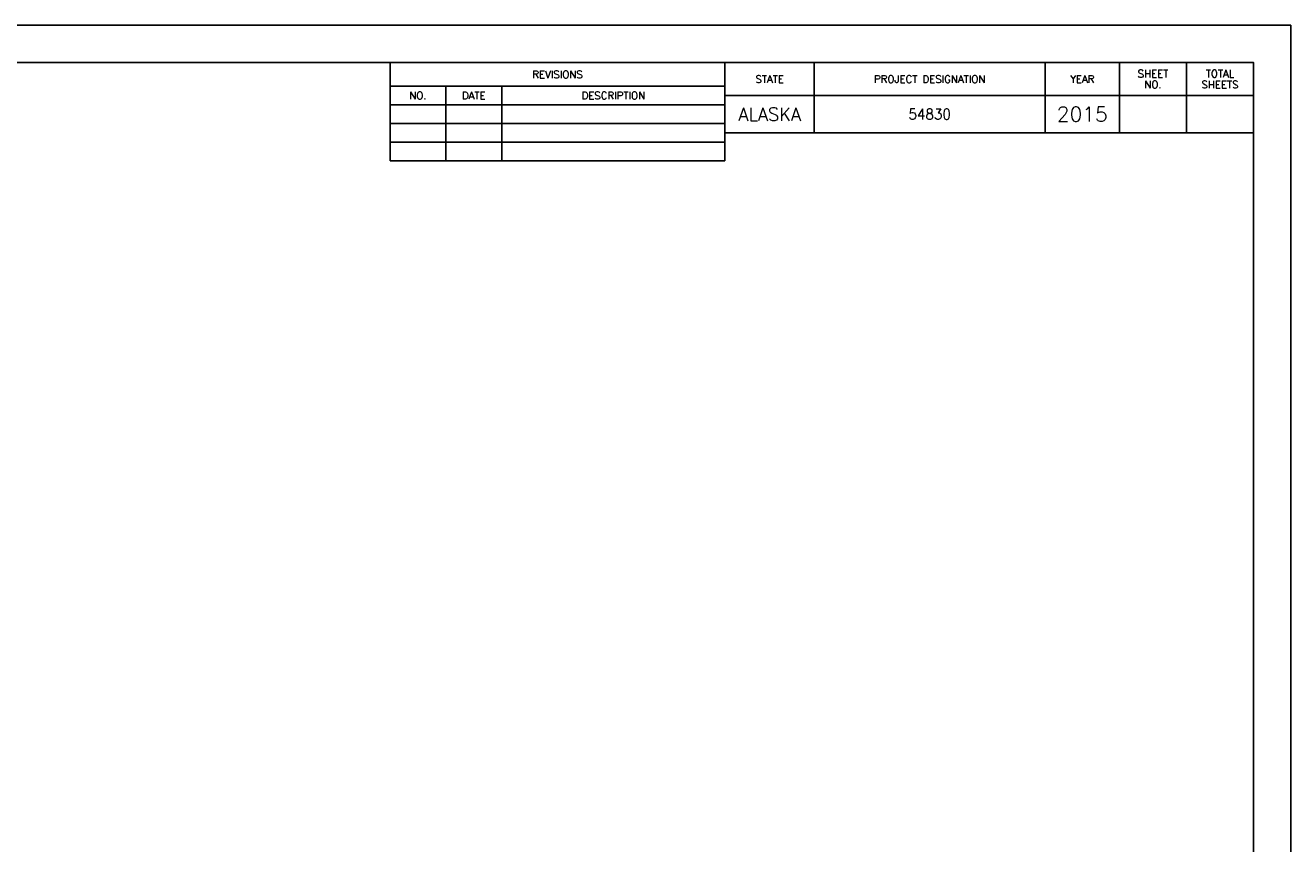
# Model space of a CAD drawing. Extents: x 0 to 34, y 0 to 22.
# Tile 3 of 3: x 17 to 34, y 11 to 22. Entities that reach past the tile are written whole.
import ezdxf
from ezdxf.enums import TextEntityAlignment as Align

# ---------------------------------------------------------------- set-up
doc = ezdxf.new("R2010")
doc.units = 0
doc.header["$MEASUREMENT"] = 0
doc.layers.add('C-ANNO-NPLT', color=31, linetype='Continuous', plot=False)
for name, color, linetype in [('C-ANNO-TITL-P3', 53, 'Continuous'), ('C-ANNO-TITL-P3-2', 23, 'Continuous'), ('C-ANNO-TITL-P9', 9, 'Continuous'), ('C-ANNO-TITL-T100', 23, 'Continuous'), ('C-ANNO-TITL-T100-2', 53, 'Continuous'), ('C-ANNO-TITL-T140', 45, 'Continuous'), ('C-ANNO-TITL-T175', 6, 'Continuous'), ('C-ANNO-TITL-T200', 7, 'Continuous')]:
    doc.layers.add(name, color=color, linetype=linetype)
doc.styles.add('L100', font='ROMANSM.shx', dxfattribs={"height": 0.1})
doc.styles.add('L140', font='ROMANSM.shx', dxfattribs={"height": 0.14})
doc.styles.add('L175', font='ROMANSM.shx', dxfattribs={"height": 0.175})
doc.styles.add('L200', font='ROMANSM.shx', dxfattribs={"height": 0.2})

msp = doc.modelspace()

# ---------------------------------------------------------------- linework, layer by layer
at = {"layer": 'C-ANNO-NPLT', "flags": 128}
msp.add_lwpolyline([(0, 0), (0, 22), (34, 22), (34, 0), (0, 0)], dxfattribs=at)
at = {"layer": 'C-ANNO-TITL-P3', "flags": 128}
for points in [[(26.4, 20.555), (26.4, 21.5)], [(27.6, 20.555), (27.6, 21.5)], [(30.7, 20.555), (30.7, 21.5)], [(31.7, 20.555), (31.7, 21.5)], [(32.6, 20.555), (32.6, 21.5)], [(33.5, 21.055), (26.4, 21.055)], [(33.5, 20.555), (26.4, 20.555)]]:
    msp.add_lwpolyline(points, dxfattribs=at)
at = {"layer": 'C-ANNO-TITL-P3-2'}
msp.add_line((26.4, 20.555), (26.4, 20.18), dxfattribs=at)
at = {"layer": 'C-ANNO-TITL-P3-2', "flags": 128}
for points in [[(21.9, 20.18), (21.9, 21.5)], [(26.4, 21.18), (21.9, 21.18)], [(22.65, 20.18), (22.65, 21.18)], [(23.4, 20.18), (23.4, 21.18)], [(26.4, 20.93), (21.9, 20.93)], [(26.4, 20.68), (21.9, 20.68)], [(26.4, 20.43), (21.9, 20.43)], [(26.4, 20.18), (21.9, 20.18)]]:
    msp.add_lwpolyline(points, dxfattribs=at)
at = {"layer": 'C-ANNO-TITL-P9'}
msp.add_lwpolyline([(2.5, 0.5), (2.5, 21.5), (33.5, 21.5), (33.5, 0.5)], close=True, dxfattribs=at)
msp.add_lwpolyline([(2.5, 0.5), (2.5, 21.5), (33.5, 21.5), (33.5, 0.5)], close=True, dxfattribs=at)

# ---------------------------------------------------------------- texts
at = {"layer": 'C-ANNO-TITL-T100', "linetype": 'Continuous', "style": 'L100'}
for s, p in [('STATE', (27, 21.277)), ('PROJECT DESIGNATION', (29.15, 21.277)), ('YEAR', (31.2, 21.277))]:
    msp.add_text(s, height=0.1, dxfattribs=at).set_placement(p, align=Align.MIDDLE_CENTER)
at = {"layer": 'C-ANNO-TITL-T100', "linetype": 'Continuous', "char_height": 0.1, "attachment_point": 5, "line_spacing_factor": 0.875, "style": 'L100'}
for s, insert, width in [('SHEET NO.', (32.15, 21.277), 0.59451), ('TOTAL SHEETS', (33.05, 21.277), 0.6251)]:
    msp.add_mtext(s, dxfattribs=dict(at, insert=insert, width=width))
at = {"layer": 'C-ANNO-TITL-T100-2', "linetype": 'Continuous', "style": 'L100'}
for s, p in [('REVISIONS', (24.15, 21.34)), ('NO.', (22.275, 21.055)), ('DATE', (23.025, 21.055)), ('DESCRIPTION', (24.9, 21.055))]:
    msp.add_text(s, height=0.1, dxfattribs=at).set_placement(p, align=Align.MIDDLE_CENTER)
at = {"layer": 'C-ANNO-TITL-T140', "style": 'L140', "width": 0.95}
msp.add_text('54830', height=0.14, dxfattribs=at).set_placement((29.15, 20.805), align=Align.MIDDLE_CENTER)
at = {"layer": 'C-ANNO-TITL-T175', "style": 'L175'}
msp.add_text('ALASKA', height=0.175, dxfattribs=at).set_placement((27, 20.805), align=Align.MIDDLE_CENTER)
at = {"layer": 'C-ANNO-TITL-T200', "style": 'L200'}
msp.add_text('2015', height=0.2, dxfattribs=at).set_placement((31.2, 20.805), align=Align.MIDDLE_CENTER)

doc.saveas('drawing.dxf')
